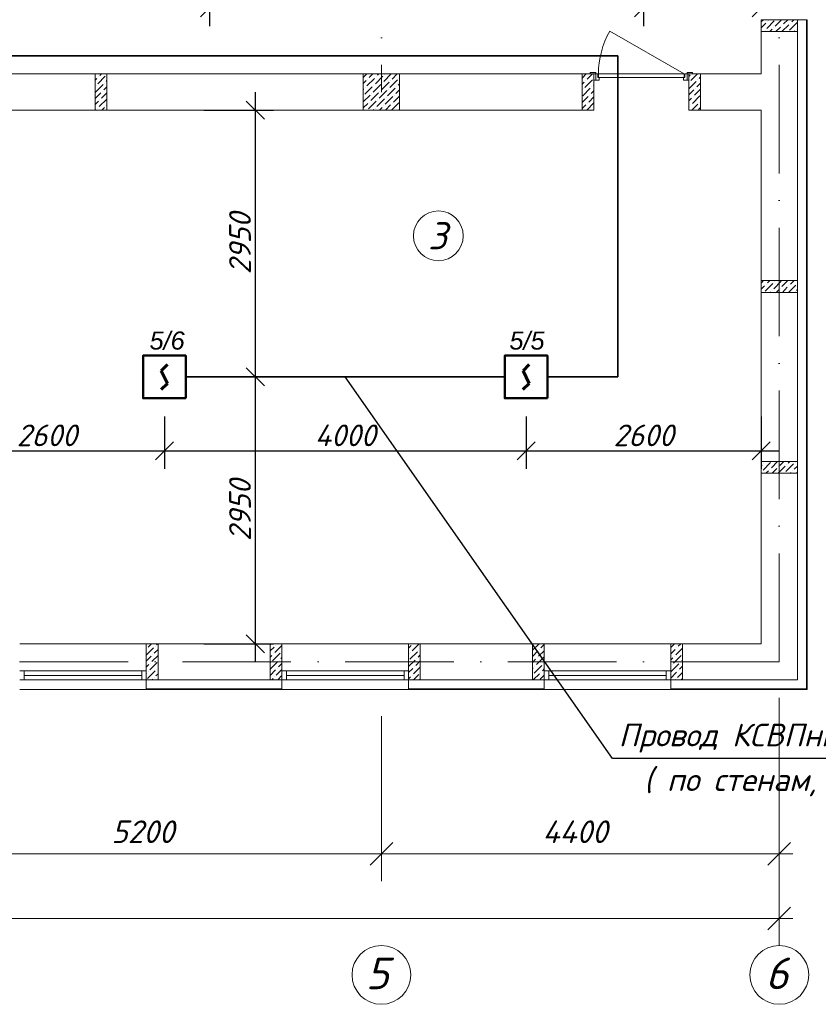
# Model space of a CAD drawing. Header units: millimetres. Extents: x 1114507 to 93926427, y 174473 to 817039.
# Tile 110 of 256: x 1699065 to 1707896, y 476214 to 487101. Entities that reach past the tile are written whole.
import ezdxf

# ---------------------------------------------------------------- set-up
doc = ezdxf.new("R2010")
doc.units = ezdxf.units.MM
doc.linetypes.add('ACAD_ISO10W100', pattern=[18, 12, -3, 0, -3])
for name, color, linetype, lineweight in [('Doors', 86, 'Continuous', 13), ('expl', 234, 'Continuous', 13), ('PLAN', 250, 'Continuous', 25), ('SHEMA', 174, 'Continuous', 25), ('размеры', 12, 'Continuous', 15)]:
    doc.layers.add(name, color=color, linetype=linetype, lineweight=lineweight)
for name, color, linetype in [('kcd_tx', 7, 'Continuous'), ('PDF22_Text', 7, 'Continuous'), ('RAZMERNAR', 152, 'Continuous')]:
    doc.layers.add(name, color=color, linetype=linetype)
doc.layers.add('PDF22_Geometry', color=7, linetype='Continuous', true_color=0x979797)
doc.styles.add('PDF ISOCPEUR', font='isocpeur.TTF')
doc.styles.get("Standard").update_dxf_attribs({"font": 'isocpeui.ttf'})
doc.dimstyles.new('Санжар', dxfattribs={"dimtxt": 240, "dimasz": 200, "dimexe": 200, "dimexo": 200, "dimgap": 50, "dimtad": 1, "dimdec": 0, "dimtxsty": 'Standard', "dimblk": 'OBLIQUE', "dimcen": 2.5, "dimdle": 200, "dimclrd": 152, "dimclre": 152, "dimclrt": 152, "dimadec": 0, "dimazin": 0, "dimtfac": 1, "dimtdec": 0, "dimtmove": 0, "dimatfit": 3, "dimldrblk": 'OBLIQUE', "dimfxl": 0, "dimlwd": 0, "dimlwe": 0, "dimarcsym": 0})

# ---------------------------------------------------------------- blocks, each defined once
blk = doc.blocks.new('blokqav2mak')
at = {"color": 1, "linetype": 'ACAD_ISO10W100', "lineweight": 0, "ltscale": 100}
for p, q in [((1568282, 782425), (1568282, 773125)), ((1572682, 782425), (1572682, 766825)), ((1572682, 766825), (1545682, 766825))]:
    blk.add_line(p, q, dxfattribs=at)
at = {"lineweight": 0, "ltscale": 100}
for p, q in [((1572482, 773925), (1572882, 773925)), ((1572482, 773325), (1572482, 773925)), ((1572882, 773925), (1572482, 773925)), ((1572882, 766625), (1572882, 773925)), ((1570632, 773325), (1563282, 773325)), ((1570632, 772925), (1570632, 773325)), ((1572482, 773325), (1571682, 773325)), ((1571682, 772925), (1571682, 773325)), ((1570632, 772925), (1563282, 772925)), ((1572482, 772925), (1571682, 772925)), ((1572482, 767025), (1572482, 772925)), ((1565682, 767025), (1564282, 767025)), ((1565682, 767025), (1567182, 767025)), ((1565682, 767025), (1565682, 766625)), ((1567182, 767025), (1567182, 766625)), ((1568582, 767025), (1567182, 767025)), ((1568582, 767025), (1570082, 767025)), ((1568582, 767025), (1568582, 766625)), ((1570082, 767025), (1570082, 766625)), ((1571482, 767025), (1570082, 767025)), ((1571482, 767025), (1572482, 767025)), ((1571482, 767025), (1571482, 766625)), ((1565682, 766625), (1567182, 766625)), ((1568582, 766625), (1570082, 766625)), ((1571482, 766625), (1572882, 766625)), ((1565682, 766518), (1564282, 766518)), ((1568582, 766518), (1567182, 766518)), ((1571482, 766518), (1570082, 766518))]:
    blk.add_line(p, q, dxfattribs=at)
at = {"linetype": 'Continuous', "lineweight": 0, "ltscale": 100}
for p, q in [((1572482, 773902, 0), (1572506, 773925, 0)), ((1572482, 773834, 0), (1572534, 773887, 0)), ((1572543, 773828, 0), (1572627, 773912, 0)), ((1572551, 773903, 0), (1572551, 773903, 0)), ((1572568, 773920, 0), (1572573, 773925, 0)), ((1572635, 773853, 0), (1572708, 773925, 0)), ((1572728, 773878, 0), (1572775, 773925, 0)), ((1572795, 773811, 0), (1572880, 773895, 0)), ((1572804, 773887, 0), (1572804, 773887, 0)), ((1572821, 773903, 0), (1572842, 773925, 0)), ((1572526, 773811, 0), (1572526, 773811, 0)), ((1572578, 773795, 0), (1572602, 773819, 0)), ((1572619, 773836, 0), (1572619, 773836, 0)), ((1572645, 773795, 0), (1572694, 773844, 0)), ((1572711, 773861, 0), (1572711, 773861, 0)), ((1572712, 773795, 0), (1572787, 773870, 0)), ((1572847, 773795, 0), (1572854, 773802, 0)), ((1572871, 773819, 0), (1572871, 773819, 0)), ((1565117, 773324, 0), (1565119, 773325, 0)), ((1565117, 773256, 0), (1565136, 773276, 0)), ((1565145, 773217, 0), (1565229, 773301, 0)), ((1565153, 773292, 0), (1565153, 773292, 0)), ((1565170, 773309, 0), (1565186, 773325, 0)), ((1565237, 773242, 0), (1565247, 773252, 0)), ((1565246, 773318, 0), (1565246, 773318, 0)), ((1568082, 773286), (1568121, 773325)), ((1568082, 773219), (1568114, 773251)), ((1568122, 773192), (1568207, 773276)), ((1568131, 773268), (1568131, 773268)), ((1568148, 773285), (1568188, 773325)), ((1568215, 773217), (1568299, 773302)), ((1568224, 773293), (1568224, 773293)), ((1568240, 773310), (1568255, 773325)), ((1568282, 773150), (1568367, 773234)), ((1568308, 773243), (1568390, 773325)), ((1568316, 773318), (1568316, 773318)), ((1568375, 773175), (1568459, 773260)), ((1568383, 773251), (1568383, 773251)), ((1568400, 773268), (1568457, 773325)), ((1568476, 773276), (1568476, 773276)), ((1570502, 773279, 0), (1570548, 773325, 0)), ((1570502, 773211, 0), (1570525, 773234, 0)), ((1570533, 773175, 0), (1570618, 773260, 0)), ((1570542, 773251, 0), (1570542, 773251, 0)), ((1570559, 773268, 0), (1570616, 773325, 0)), ((1571682, 773296, 0), (1571696, 773310, 0)), ((1571682, 773162, 0), (1571763, 773243, 0)), ((1571687, 773234, 0), (1571687, 773234, 0)), ((1571704, 773251, 0), (1571778, 773325, 0)), ((1571780, 773260, 0), (1571780, 773260, 0)), ((1571797, 773276, 0), (1571812, 773292, 0)), ((1565120, 773124, 0), (1565204, 773208, 0)), ((1565128, 773200, 0), (1565128, 773200, 0)), ((1565195, 773133, 0), (1565195, 773133, 0)), ((1565212, 773149, 0), (1565247, 773184, 0)), ((1565221, 773225, 0), (1565221, 773225, 0)), ((1568082, 773152), (1568089, 773158)), ((1568097, 773100), (1568181, 773184)), ((1568106, 773175), (1568106, 773175)), ((1568190, 773125), (1568274, 773209)), ((1568198, 773201), (1568198, 773201)), ((1568257, 773057), (1568341, 773142)), ((1568266, 773133), (1568266, 773133)), ((1568291, 773226), (1568291, 773226)), ((1568350, 773083), (1568434, 773167)), ((1568358, 773158), (1568358, 773158)), ((1568442, 773108), (1568482, 773148)), ((1568451, 773184), (1568451, 773184)), ((1568468, 773201), (1568482, 773215)), ((1570508, 773083, 0), (1570592, 773167, 0)), ((1570517, 773159, 0), (1570517, 773159, 0)), ((1570601, 773108, 0), (1570632, 773139, 0)), ((1570609, 773184, 0), (1570609, 773184, 0)), ((1570626, 773201, 0), (1570632, 773207, 0)), ((1571682, 773094, 0), (1571738, 773150, 0)), ((1571746, 773091, 0), (1571812, 773157, 0)), ((1571755, 773167, 0), (1571755, 773167, 0)), ((1571771, 773184, 0), (1571812, 773224, 0)), ((1565117, 773054, 0), (1565178, 773116, 0)), ((1565117, 772987, 0), (1565153, 773023, 0)), ((1565162, 772964, 0), (1565246, 773048, 0)), ((1565170, 773040, 0), (1565170, 773040, 0)), ((1565187, 773057, 0), (1565247, 773117, 0)), ((1568082, 773017), (1568156, 773091)), ((1568139, 772940), (1568224, 773024)), ((1568148, 773015), (1568148, 773015)), ((1568165, 773032), (1568249, 773116)), ((1568173, 773108), (1568173, 773108)), ((1568232, 772965), (1568316, 773049)), ((1568240, 773041), (1568240, 773041)), ((1568325, 772990), (1568409, 773074)), ((1568333, 773066), (1568333, 773066)), ((1568417, 773015), (1568482, 773080)), ((1568426, 773091), (1568426, 773091)), ((1570502, 773009, 0), (1570567, 773074, 0)), ((1570575, 773015, 0), (1570632, 773072, 0)), ((1570584, 773091, 0), (1570584, 773091, 0)), ((1571682, 773027, 0), (1571713, 773058, 0)), ((1571721, 772999, 0), (1571805, 773083, 0)), ((1571729, 773074, 0), (1571729, 773074, 0)), ((1565123, 772925, 0), (1565128, 772930, 0)), ((1565145, 772947, 0), (1565145, 772947, 0)), ((1565190, 772925, 0), (1565221, 772956, 0)), ((1565237, 772973, 0), (1565237, 772973, 0)), ((1568082, 772950), (1568131, 772999)), ((1568192, 772925), (1568198, 772931)), ((1568215, 772948), (1568215, 772948)), ((1568260, 772925), (1568291, 772956)), ((1568308, 772973), (1568308, 772973)), ((1568327, 772925), (1568383, 772982)), ((1568394, 772925), (1568476, 773007)), ((1568400, 772999), (1568400, 772999)), ((1568468, 772931), (1568468, 772931)), ((1570502, 772942, 0), (1570542, 772982, 0)), ((1570552, 772925, 0), (1570632, 773005, 0)), ((1570559, 772999, 0), (1570559, 772999, 0)), ((1570626, 772931, 0), (1570626, 772931, 0)), ((1571682, 772960, 0), (1571687, 772965, 0)), ((1571704, 772982, 0), (1571704, 772982, 0)), ((1571715, 772925, 0), (1571780, 772990, 0)), ((1571788, 772931, 0), (1571812, 772955, 0)), ((1571797, 773007, 0), (1571797, 773007, 0)), ((1572482, 771013, 0), (1572509, 771040, 0)), ((1572482, 770946, 0), (1572519, 770983, 0)), ((1572527, 770924, 0), (1572611, 771008, 0)), ((1572536, 771000, 0), (1572536, 771000, 0)), ((1572553, 771016, 0), (1572576, 771040, 0)), ((1572620, 770949, 0), (1572704, 771033, 0)), ((1572628, 771025, 0), (1572628, 771025, 0)), ((1572696, 770957, 0), (1572696, 770957, 0)), ((1572712, 770974, 0), (1572778, 771040, 0)), ((1572716, 770910, 0), (1572771, 770966, 0)), ((1572783, 770910, 0), (1572864, 770991, 0)), ((1572788, 770983, 0), (1572788, 770983, 0)), ((1572805, 771000, 0), (1572846, 771040, 0)), ((1572872, 770932, 0), (1572882, 770942, 0)), ((1572881, 771008, 0), (1572881, 771008, 0)), ((1572581, 770910, 0), (1572586, 770915, 0)), ((1572603, 770932, 0), (1572603, 770932, 0)), ((1572648, 770910, 0), (1572679, 770941, 0)), ((1572856, 770915, 0), (1572856, 770915, 0)), ((1572482, 768993, 0), (1572494, 769004, 0)), ((1572502, 768945, 0), (1572586, 769030, 0)), ((1572510, 769021, 0), (1572510, 769021, 0)), ((1572527, 769038, 0), (1572529, 769040, 0)), ((1572595, 768971, 0), (1572664, 769040, 0)), ((1572669, 768910, 0), (1572746, 768987, 0)), ((1572687, 768996, 0), (1572732, 769040, 0)), ((1572755, 768928, 0), (1572839, 769013, 0)), ((1572763, 769004, 0), (1572763, 769004, 0)), ((1572780, 769021, 0), (1572799, 769040, 0)), ((1572847, 768954, 0), (1572882, 768989, 0)), ((1572856, 769030, 0), (1572856, 769030, 0)), ((1572485, 768928, 0), (1572485, 768928, 0)), ((1572534, 768910, 0), (1572561, 768937, 0)), ((1572578, 768954, 0), (1572578, 768954, 0)), ((1572602, 768910, 0), (1572654, 768962, 0)), ((1572670, 768979, 0), (1572670, 768979, 0)), ((1572738, 768912, 0), (1572738, 768912, 0)), ((1572804, 768910, 0), (1572814, 768920, 0)), ((1572830, 768937, 0), (1572830, 768937, 0)), ((1572871, 768910, 0), (1572882, 768921, 0)), ((1565703, 766987, 0), (1565741, 767025, 0)), ((1565796, 767013, 0), (1565808, 767025, 0)), ((1567052, 767012, 0), (1567065, 767025, 0)), ((1567129, 767021, 0), (1567133, 767025, 0)), ((1568621, 766945, 0), (1568700, 767025, 0)), ((1569953, 766954, 0), (1570025, 767025, 0)), ((1571482, 766982, 0), (1571525, 767025, 0)), ((1571564, 766996, 0), (1571593, 767025, 0)), ((1565682, 766899, 0), (1565762, 766979, 0)), ((1565686, 766971, 0), (1565686, 766971, 0)), ((1565771, 766920, 0), (1565812, 766962, 0)), ((1565779, 766996, 0), (1565779, 766996, 0)), ((1567052, 766945, 0), (1567095, 766987, 0)), ((1567078, 766836, 0), (1567162, 766920, 0)), ((1567103, 766929, 0), (1567182, 767007, 0)), ((1567112, 767004, 0), (1567112, 767004, 0)), ((1567179, 766937, 0), (1567179, 766937, 0)), ((1568582, 766974, 0), (1568612, 767004, 0)), ((1568595, 766853, 0), (1568680, 766937, 0)), ((1568604, 766929, 0), (1568604, 766929, 0)), ((1568629, 767021, 0), (1568629, 767021, 0)), ((1568697, 766954, 0), (1568697, 766954, 0)), ((1569952, 766885, 0), (1570012, 766945, 0)), ((1570021, 766886, 0), (1570082, 766948, 0)), ((1570029, 766962, 0), (1570029, 766962, 0)), ((1570046, 766979, 0), (1570082, 767015, 0)), ((1571482, 766914, 0), (1571530, 766962, 0)), ((1571538, 766903, 0), (1571612, 766977, 0)), ((1571547, 766979, 0), (1571547, 766979, 0)), ((1565682, 766832, 0), (1565737, 766886, 0)), ((1565720, 766735, 0), (1565804, 766819, 0)), ((1565728, 766811, 0), (1565728, 766811, 0)), ((1565745, 766828, 0), (1565812, 766894, 0)), ((1565754, 766903, 0), (1565754, 766903, 0)), ((1567052, 766877, 0), (1567070, 766895, 0)), ((1567053, 766743, 0), (1567137, 766828, 0)), ((1567061, 766819, 0), (1567061, 766819, 0)), ((1567086, 766912, 0), (1567086, 766912, 0)), ((1567145, 766769, 0), (1567182, 766805, 0)), ((1567154, 766844, 0), (1567154, 766844, 0)), ((1567171, 766861, 0), (1567182, 766873, 0)), ((1568582, 766907, 0), (1568587, 766912, 0)), ((1568582, 766772, 0), (1568654, 766844, 0)), ((1568663, 766785, 0), (1568712, 766835, 0)), ((1568671, 766861, 0), (1568671, 766861, 0)), ((1568688, 766878, 0), (1568712, 766902, 0)), ((1569952, 766818, 0), (1569987, 766853, 0)), ((1569996, 766794, 0), (1570080, 766878, 0)), ((1570004, 766870, 0), (1570004, 766870, 0)), ((1571482, 766847, 0), (1571505, 766870, 0)), ((1571513, 766811, 0), (1571597, 766895, 0)), ((1571521, 766886, 0), (1571521, 766886, 0)), ((1571589, 766819, 0), (1571589, 766819, 0)), ((1571606, 766836, 0), (1571612, 766842, 0)), ((1565682, 766764, 0), (1565712, 766794, 0)), ((1565682, 766697, 0), (1565686, 766701, 0)), ((1565695, 766642, 0), (1565779, 766726, 0)), ((1565703, 766718, 0), (1565703, 766718, 0)), ((1565796, 766743, 0), (1565796, 766743, 0)), ((1567052, 766675, 0), (1567112, 766735, 0)), ((1567120, 766676, 0), (1567182, 766738, 0)), ((1567129, 766752, 0), (1567129, 766752, 0)), ((1568582, 766705, 0), (1568629, 766752, 0)), ((1568638, 766693, 0), (1568712, 766767, 0)), ((1568646, 766769, 0), (1568646, 766769, 0)), ((1569952, 766750, 0), (1569962, 766760, 0)), ((1569970, 766701, 0), (1570055, 766785, 0)), ((1569979, 766777, 0), (1569979, 766777, 0)), ((1570046, 766710, 0), (1570046, 766710, 0)), ((1570063, 766726, 0), (1570082, 766746, 0)), ((1570071, 766802, 0), (1570071, 766802, 0)), ((1571482, 766645, 0), (1571547, 766710, 0)), ((1571488, 766718, 0), (1571572, 766802, 0)), ((1571496, 766794, 0), (1571496, 766794, 0)), ((1571555, 766651, 0), (1571612, 766708, 0)), ((1571564, 766726, 0), (1571564, 766726, 0)), ((1571580, 766743, 0), (1571612, 766775, 0)), ((1565745, 766625, 0), (1565754, 766634, 0)), ((1565771, 766651, 0), (1565771, 766651, 0)), ((1565787, 766668, 0), (1565812, 766692, 0)), ((1567069, 766625, 0), (1567086, 766642, 0)), ((1567103, 766659, 0), (1567103, 766659, 0)), ((1567137, 766625, 0), (1567179, 766668, 0)), ((1568582, 766637, 0), (1568604, 766659, 0)), ((1568621, 766676, 0), (1568621, 766676, 0)), ((1568637, 766625, 0), (1568697, 766684, 0)), ((1568705, 766625, 0), (1568712, 766633, 0)), ((1569953, 766684, 0), (1569953, 766684, 0)), ((1569962, 766625, 0), (1570029, 766693, 0)), ((1570038, 766634, 0), (1570082, 766678, 0)), ((1571538, 766634, 0), (1571538, 766634, 0)), ((1571597, 766625, 0), (1571612, 766640, 0))]:
    blk.add_line(p, q, dxfattribs=at)
at = {"color": 252, "lineweight": 0, "ltscale": 100}
for p, q in [((1572882, 773925), (1572989, 773925)), ((1572989, 766518), (1572989, 773925)), ((1565682, 766625), (1565682, 766518)), ((1567182, 766625), (1567182, 766518)), ((1568582, 766625), (1568582, 766518)), ((1570082, 766625), (1570082, 766518)), ((1571482, 766625), (1571482, 766518)), ((1567182, 766518), (1565682, 766518)), ((1568582, 766518), (1570082, 766518)), ((1571482, 766518), (1572989, 766518))]:
    blk.add_line(p, q, dxfattribs=at)
at = {"color": 32, "lineweight": 0, "ltscale": 100}
for p, q in [((1572982, 766525), (1572982, 773925)), ((1567182, 766525), (1565682, 766525)), ((1568582, 766525), (1570082, 766525)), ((1571482, 766525), (1572982, 766525))]:
    blk.add_line(p, q, dxfattribs=at)
at = {"color": 5, "lineweight": 0}
for p, q in [((1564282, 766725), (1564332, 766725)), ((1565632, 766725), (1564332, 766725)), ((1564332, 766725), (1564332, 766625)), ((1565682, 766725), (1565632, 766725)), ((1565632, 766725), (1565632, 766625)), ((1565682, 766625), (1565682, 766725)), ((1567182, 766725), (1567232, 766725)), ((1567182, 766625), (1567182, 766725)), ((1568532, 766725), (1567232, 766725)), ((1567232, 766725), (1567232, 766625)), ((1568582, 766725), (1568532, 766725)), ((1568532, 766725), (1568532, 766625)), ((1568582, 766625), (1568582, 766725)), ((1570082, 766725), (1570132, 766725)), ((1570082, 766625), (1570082, 766725)), ((1571432, 766725), (1570132, 766725)), ((1570132, 766725), (1570132, 766625)), ((1571482, 766725), (1571432, 766725)), ((1571432, 766725), (1571432, 766625)), ((1571482, 766625), (1571482, 766725)), ((1564332, 766625), (1564282, 766625)), ((1565632, 766675), (1564332, 766675)), ((1565632, 766625), (1564332, 766625)), ((1565632, 766625), (1565682, 766625)), ((1567232, 766625), (1567182, 766625)), ((1568532, 766675), (1567232, 766675)), ((1568532, 766625), (1567232, 766625)), ((1568532, 766625), (1568582, 766625)), ((1570132, 766625), (1570082, 766625)), ((1571432, 766675), (1570132, 766675)), ((1571432, 766625), (1570132, 766625)), ((1571432, 766625), (1571482, 766625))]:
    blk.add_line(p, q, dxfattribs=at)
at = {"color": 0, "linetype": 'ByBlock', "lineweight": 0}
for p, q in [((1568407, 764826), (1568157, 764576)), ((1568157, 764576), (1568407, 764826)), ((1572557, 764576), (1572807, 764826)), ((1572557, 763862), (1572807, 764112))]:
    blk.add_line(p, q, dxfattribs=at)
at = {"layer": 'Doors', "lineweight": 0}
for p, q in [((1571632, 773325), (1570809, 773800)), ((1570652, 773340), (1570592, 773340)), ((1570592, 773340), (1570592, 773325)), ((1570652, 773325), (1570652, 773340)), ((1571722, 773340), (1571662, 773340)), ((1571662, 773340), (1571662, 773325)), ((1571722, 773325), (1571722, 773340)), ((1570592, 773325), (1570652, 773325)), ((1570652, 773325), (1570632, 773325)), ((1570632, 773325), (1570632, 773255)), ((1570632, 773255), (1570652, 773255)), ((1570652, 773255), (1570652, 773325)), ((1570652, 773325), (1570677, 773325)), ((1570652, 773255), (1570652, 773325)), ((1570692, 773255), (1570652, 773255)), ((1570677, 773325), (1570677, 773285)), ((1570677, 773285), (1570692, 773285)), ((1571632, 773325), (1570682, 773325)), ((1570682, 773325), (1570682, 773285)), ((1570682, 773285), (1571632, 773285)), ((1570692, 773285), (1570692, 773255)), ((1571622, 773285), (1571622, 773255)), ((1571637, 773285), (1571622, 773285)), ((1571622, 773255), (1571662, 773255)), ((1571632, 773285), (1571632, 773325)), ((1571662, 773325), (1571637, 773325)), ((1571637, 773325), (1571637, 773285)), ((1571662, 773255), (1571662, 773325)), ((1571662, 773255), (1571662, 773325)), ((1571662, 773325), (1571682, 773325)), ((1571662, 773325), (1571722, 773325)), ((1571682, 773255), (1571662, 773255)), ((1571682, 773325), (1571682, 773255))]:
    blk.add_line(p, q, dxfattribs=at)
blk.add_arc((1571632, 773325), 950, 150, 180, dxfattribs=at)
at = {"layer": 'PLAN', "color": 158, "lineweight": 0}
for centre in [(1568282, 763363), (1572682, 763363)]:
    blk.add_circle(centre, 325, dxfattribs=at)
at = {"layer": 'RAZMERNAR', "lineweight": 0, "ltscale": 100}
for p, q in [((1572682, 766425), (1572682, 764401)), ((1572682, 766425), (1572682, 763687)), ((1568282, 766225), (1568282, 764401)), ((1568282, 766225), (1568282, 764401)), ((1568432, 764701), (1562932, 764701)), ((1572832, 764701), (1568132, 764701)), ((1572832, 763987), (1545532, 763987))]:
    blk.add_line(p, q, dxfattribs=at)
at = {"layer": 'размеры', "lineweight": 0, "ltscale": 5}
for p, q in [((1572482, 773925), (1572482, 773795)), ((1572882, 773925), (1572482, 773925)), ((1572882, 773795), (1572882, 773925)), ((1572482, 773795), (1572882, 773795)), ((1565247, 773325), (1565117, 773325)), ((1565117, 773325), (1565117, 772925)), ((1565247, 772925), (1565247, 773325)), ((1568482, 773325), (1568082, 773325)), ((1568082, 773325), (1568082, 772925)), ((1568482, 772925), (1568482, 773325)), ((1570502, 773325), (1570632, 773325)), ((1570502, 772925), (1570502, 773325)), ((1570632, 773325), (1570632, 772925)), ((1571812, 773325), (1571682, 773325)), ((1571682, 773325), (1571682, 772925)), ((1571812, 772925), (1571812, 773325)), ((1565117, 772925), (1565247, 772925)), ((1568082, 772925), (1568482, 772925)), ((1570632, 772925), (1570502, 772925)), ((1571682, 772925), (1571812, 772925)), ((1572482, 770910), (1572482, 771040)), ((1572482, 771040), (1572882, 771040)), ((1572882, 771040), (1572482, 771040)), ((1572482, 771040), (1572482, 770910)), ((1572882, 771040), (1572882, 770910)), ((1572882, 770910), (1572882, 771040)), ((1572882, 770910), (1572482, 770910)), ((1572482, 770910), (1572882, 770910)), ((1572482, 768910), (1572482, 769040)), ((1572482, 769040), (1572882, 769040)), ((1572882, 769040), (1572482, 769040)), ((1572482, 769040), (1572482, 768910)), ((1572882, 769040), (1572882, 768910)), ((1572882, 768910), (1572882, 769040)), ((1572882, 768910), (1572482, 768910)), ((1572482, 768910), (1572882, 768910)), ((1565812, 767025), (1565682, 767025)), ((1565682, 767025), (1565682, 766625)), ((1565812, 766625), (1565812, 767025)), ((1567182, 767025), (1567052, 767025)), ((1567052, 767025), (1567052, 766625)), ((1567182, 766625), (1567182, 767025)), ((1568712, 767025), (1568582, 767025)), ((1568582, 767025), (1568582, 766625)), ((1568712, 766625), (1568712, 767025)), ((1570082, 767025), (1569952, 767025)), ((1569952, 767025), (1569952, 766625)), ((1570082, 766625), (1570082, 767025)), ((1571612, 767025), (1571482, 767025)), ((1571482, 767025), (1571482, 766625)), ((1571612, 766625), (1571612, 767025)), ((1565682, 766625), (1565812, 766625)), ((1567052, 766625), (1567182, 766625)), ((1568582, 766625), (1568712, 766625)), ((1569952, 766625), (1570082, 766625)), ((1571482, 766625), (1571612, 766625))]:
    blk.add_line(p, q, dxfattribs=at)
at = {"layer": 'PLAN', "lineweight": 0}
for s, p in [('5', (1568110, 763205)), ('6', (1572528, 763205))]:
    blk.add_text(s, height=350, dxfattribs=at).set_placement(p)
at = {"layer": 'RAZMERNAR', "lineweight": 0}
for s, p in [('5200', (1565296, 764821)), ('4400', (1570064, 764821))]:
    blk.add_text(s, height=250, dxfattribs=at).set_placement(p)
blk = doc.blocks.new('Дым.датчик')
at = {"color": 5, "lineweight": 60}
for p, q in [((48, 181), (-44, 91)), ((-44, 91), (46, -92)), ((46, -92), (-44, -182))]:
    blk.add_line(p, q, dxfattribs=at)
at = {"color": 5, "lineweight": 50}
blk.add_lwpolyline([(-310, 309), (312, 309), (312, -315), (-310, -315)], close=True, dxfattribs=at)
blk = doc.blocks.new('_Oblique')
at = {"color": 0, "linetype": 'ByBlock', "lineweight": -2}
blk.add_line((-0.5, -0.5), (0.5, 0.5), dxfattribs=at)
blk = doc.blocks.new('*D1948')
at = {"layer": 'Defpoints', "color": 0, "lineweight": 40, "ltscale": 100, "transparency": 16777216}
for p in [(1700665, 482915), (1704665, 482915), (1704665, 482335)]:
    blk.add_point(p, dxfattribs=at)
at = {"layer": 'kcd_tx', "color": 152, "ltscale": 100, "transparency": 16777216}
for p, q in [((1700665, 482715), (1700665, 482135)), ((1704665, 482715), (1704665, 482135)), ((1700465, 482335), (1704865, 482335))]:
    blk.add_line(p, q, dxfattribs=at)
at = {"layer": 'kcd_tx', "color": 152, "ltscale": 100, "transparency": 16777216, "xscale": 200, "yscale": 200, "zscale": 200, "rotation": 180}
blk.add_blockref('_Oblique', (1700665, 482335), dxfattribs=at)
at = {"layer": 'kcd_tx', "color": 152, "ltscale": 100, "transparency": 16777216, "xscale": 200, "yscale": 200, "zscale": 200}
blk.add_blockref('_Oblique', (1704665, 482335), dxfattribs=at)
at = {"layer": 'kcd_tx', "color": 152, "lineweight": 35, "ltscale": 100, "transparency": 16777216, "insert": (1702665, 482505), "char_height": 240, "attachment_point": 5}
blk.add_mtext('4000', dxfattribs=at)
blk = doc.blocks.new('*D1949')
at = {"layer": 'Defpoints', "color": 0, "lineweight": 40, "ltscale": 100, "transparency": 16777216}
for p in [(1704665, 482915), (1707265, 482915), (1707265, 482335)]:
    blk.add_point(p, dxfattribs=at)
at = {"layer": 'kcd_tx', "color": 152, "ltscale": 100, "transparency": 16777216}
for p, q in [((1704665, 482715), (1704665, 482135)), ((1707265, 482715), (1707265, 482135)), ((1704465, 482335), (1707465, 482335))]:
    blk.add_line(p, q, dxfattribs=at)
at = {"layer": 'kcd_tx', "color": 152, "ltscale": 100, "transparency": 16777216, "xscale": 200, "yscale": 200, "zscale": 200, "rotation": 180}
blk.add_blockref('_Oblique', (1704665, 482335), dxfattribs=at)
at = {"layer": 'kcd_tx', "color": 152, "ltscale": 100, "transparency": 16777216, "xscale": 200, "yscale": 200, "zscale": 200}
blk.add_blockref('_Oblique', (1707265, 482335), dxfattribs=at)
at = {"layer": 'kcd_tx', "color": 152, "lineweight": 35, "ltscale": 100, "transparency": 16777216, "insert": (1705965, 482505), "char_height": 240, "attachment_point": 5}
blk.add_mtext('2600', dxfattribs=at)
blk = doc.blocks.new('*D1950')
at = {"layer": 'Defpoints', "color": 0, "lineweight": 40, "ltscale": 100, "transparency": 16777216}
for p in [(1698065, 482915), (1700665, 482915), (1700665, 482335)]:
    blk.add_point(p, dxfattribs=at)
at = {"layer": 'kcd_tx', "color": 152, "ltscale": 100, "transparency": 16777216}
for p, q in [((1698065, 482715), (1698065, 482135)), ((1700665, 482715), (1700665, 482135)), ((1697865, 482335), (1700865, 482335))]:
    blk.add_line(p, q, dxfattribs=at)
at = {"layer": 'kcd_tx', "color": 152, "ltscale": 100, "transparency": 16777216, "xscale": 200, "yscale": 200, "zscale": 200, "rotation": 180}
blk.add_blockref('_Oblique', (1698065, 482335), dxfattribs=at)
at = {"layer": 'kcd_tx', "color": 152, "ltscale": 100, "transparency": 16777216, "xscale": 200, "yscale": 200, "zscale": 200}
blk.add_blockref('_Oblique', (1700665, 482335), dxfattribs=at)
at = {"layer": 'kcd_tx', "color": 152, "lineweight": 35, "ltscale": 100, "transparency": 16777216, "insert": (1699365, 482505), "char_height": 240, "attachment_point": 5}
blk.add_mtext('2600', dxfattribs=at)
blk = doc.blocks.new('*D1951')
at = {"layer": 'Defpoints', "color": 0, "lineweight": 40, "ltscale": 100, "transparency": 16777216}
for p in [(1700901, 486101), (1701671, 486101), (1700901, 483151)]:
    blk.add_point(p, dxfattribs=at)
at = {"layer": 'kcd_tx', "color": 152, "ltscale": 100, "transparency": 16777216}
for p, q in [((1701671, 482951), (1701671, 486301)), ((1701101, 486101), (1701871, 486101)), ((1701101, 483151), (1701871, 483151))]:
    blk.add_line(p, q, dxfattribs=at)
at = {"layer": 'kcd_tx', "color": 152, "ltscale": 100, "transparency": 16777216, "xscale": 200, "yscale": 200, "zscale": 200}
for p, rotation in [((1701671, 486101), 90), ((1701671, 483151), 270)]:
    blk.add_blockref('_Oblique', p, dxfattribs=dict(at, rotation=rotation))
at = {"layer": 'kcd_tx', "color": 152, "lineweight": 35, "ltscale": 100, "transparency": 16777216, "insert": (1701501, 484626), "char_height": 240, "attachment_point": 5, "rotation": 90}
blk.add_mtext('2950', dxfattribs=at)
blk = doc.blocks.new('*D1952')
at = {"layer": 'Defpoints', "color": 0, "lineweight": 40, "ltscale": 100, "transparency": 16777216}
for p in [(1700901, 483151), (1701671, 483151), (1700901, 480201)]:
    blk.add_point(p, dxfattribs=at)
at = {"layer": 'kcd_tx', "color": 152, "ltscale": 100, "transparency": 16777216}
for p, q in [((1701671, 480001), (1701671, 483351)), ((1701101, 483151), (1701871, 483151)), ((1701101, 480201), (1701871, 480201))]:
    blk.add_line(p, q, dxfattribs=at)
at = {"layer": 'kcd_tx', "color": 152, "ltscale": 100, "transparency": 16777216, "xscale": 200, "yscale": 200, "zscale": 200}
for p, rotation in [((1701671, 483151), 90), ((1701671, 480201), 270)]:
    blk.add_blockref('_Oblique', p, dxfattribs=dict(at, rotation=rotation))
at = {"layer": 'kcd_tx', "color": 152, "lineweight": 35, "ltscale": 100, "transparency": 16777216, "insert": (1701501, 481676), "char_height": 240, "attachment_point": 5, "rotation": 90}
blk.add_mtext('2950', dxfattribs=at)
blk = doc.blocks.new('*D1963')
at = {"layer": 'Defpoints', "color": 0, "lineweight": 40, "ltscale": 100, "transparency": 16777216}
for p in [(1696364, 487567), (1701164, 487567), (1701164, 487231)]:
    blk.add_point(p, dxfattribs=at)
at = {"layer": 'kcd_tx', "color": 152, "ltscale": 100, "transparency": 16777216}
for p, q in [((1696364, 487367), (1696364, 487031)), ((1701164, 487367), (1701164, 487031)), ((1696164, 487231), (1701364, 487231))]:
    blk.add_line(p, q, dxfattribs=at)
at = {"layer": 'kcd_tx', "color": 152, "ltscale": 100, "transparency": 16777216, "xscale": 200, "yscale": 200, "zscale": 200, "rotation": 180}
blk.add_blockref('_Oblique', (1696364, 487231), dxfattribs=at)
at = {"layer": 'kcd_tx', "color": 152, "ltscale": 100, "transparency": 16777216, "xscale": 200, "yscale": 200, "zscale": 200}
blk.add_blockref('_Oblique', (1701164, 487231), dxfattribs=at)
at = {"layer": 'kcd_tx', "color": 152, "lineweight": 35, "ltscale": 100, "transparency": 16777216, "insert": (1698764, 487401), "char_height": 240, "attachment_point": 5}
blk.add_mtext('4800', dxfattribs=at)
blk = doc.blocks.new('*D1964')
at = {"layer": 'Defpoints', "color": 0, "lineweight": 40, "ltscale": 100, "transparency": 16777216}
for p in [(1701164, 487567), (1705964, 487567), (1705964, 487231)]:
    blk.add_point(p, dxfattribs=at)
at = {"layer": 'kcd_tx', "color": 152, "ltscale": 100, "transparency": 16777216}
for p, q in [((1701164, 487367), (1701164, 487031)), ((1705964, 487367), (1705964, 487031)), ((1700964, 487231), (1706164, 487231))]:
    blk.add_line(p, q, dxfattribs=at)
at = {"layer": 'kcd_tx', "color": 152, "ltscale": 100, "transparency": 16777216, "xscale": 200, "yscale": 200, "zscale": 200, "rotation": 180}
blk.add_blockref('_Oblique', (1701164, 487231), dxfattribs=at)
at = {"layer": 'kcd_tx', "color": 152, "ltscale": 100, "transparency": 16777216, "xscale": 200, "yscale": 200, "zscale": 200}
blk.add_blockref('_Oblique', (1705964, 487231), dxfattribs=at)
at = {"layer": 'kcd_tx', "color": 152, "lineweight": 35, "ltscale": 100, "transparency": 16777216, "insert": (1703564, 487401), "char_height": 240, "attachment_point": 5}
blk.add_mtext('4800', dxfattribs=at)
blk = doc.blocks.new('*D1965')
at = {"layer": 'Defpoints', "color": 0, "lineweight": 40, "ltscale": 100, "transparency": 16777216}
for p in [(1705964, 487567), (1707265, 487231), (1707265, 487051)]:
    blk.add_point(p, dxfattribs=at)
at = {"layer": 'kcd_tx', "color": 152, "ltscale": 100, "transparency": 16777216}
for p, q in [((1705964, 487367), (1705964, 487031)), ((1707265, 487251), (1707265, 487431)), ((1705764, 487231), (1707465, 487231))]:
    blk.add_line(p, q, dxfattribs=at)
at = {"layer": 'kcd_tx', "color": 152, "ltscale": 100, "transparency": 16777216, "xscale": 200, "yscale": 200, "zscale": 200, "rotation": 180}
blk.add_blockref('_Oblique', (1705964, 487231), dxfattribs=at)
at = {"layer": 'kcd_tx', "color": 152, "ltscale": 100, "transparency": 16777216, "xscale": 200, "yscale": 200, "zscale": 200}
blk.add_blockref('_Oblique', (1707265, 487231), dxfattribs=at)
at = {"layer": 'kcd_tx', "color": 152, "lineweight": 35, "ltscale": 100, "transparency": 16777216, "insert": (1706614, 487401), "char_height": 240, "attachment_point": 5}
blk.add_mtext('1300', dxfattribs=at)

msp = doc.modelspace()

# ---------------------------------------------------------------- linework, layer by layer
at = {"color": 5, "lineweight": 35, "ltscale": 100}
for p, q in [((1705678.2, 486701.2), (1683349.7, 486701.2)), ((1705678.2, 483151.2), (1705678.2, 486701.2)), ((1704429, 483151.2), (1700900.5, 483151.2)), ((1705678.2, 483151.2), (1704900.5, 483151.2))]:
    msp.add_line(p, q, dxfattribs=at)
at = {"layer": 'expl', "lineweight": 0}
msp.add_circle((1703694.7, 484711.1), 275.1, dxfattribs=at)
at = {"layer": 'PDF22_Geometry', "color": 7, "lineweight": 25}
for p, q in [((1705621.9, 478932.2), (1702664.8, 483151.2)), ((1710939.2, 478932.2), (1705621.9, 478932.2))]:
    msp.add_line(p, q, dxfattribs=at)

# ---------------------------------------------------------------- block references
at = {"color": 0}
msp.add_blockref('blokqav2mak', (134782.7, -286823.9), dxfattribs=at)
at = {"color": 5, "lineweight": 50, "xscale": 0.7574416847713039, "yscale": 0.7574416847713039, "zscale": 0.7574416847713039, "rotation": 180}
for p in [(1700665.6, 483149.1), (1704665.6, 483149.1)]:
    msp.add_blockref('Дым.датчик', p, dxfattribs=at)

# ---------------------------------------------------------------- texts
at = {"lineweight": 0, "insert": (1703791.1, 484562.4), "char_height": 300, "width": 349.19, "attachment_point": 9}
msp.add_mtext('3', dxfattribs=at)
at = {"layer": 'PDF22_Text', "lineweight": 35, "char_height": 251.087, "attachment_point": 7, "style": 'PDF ISOCPEUR'}
for s, insert, width in [('{\\fISOCPEUR|b0|i1|c204|p34;Провод КСВПнг 1х2х0,5мм² ПС-5}', (1705688.4, 478997.8), 6862.708), ('{\\fISOCPEUR|b0|i1|c204|p34;( по стенам, потолку L=45м)}', (1705968.6, 478503.8), 5085.466)]:
    msp.add_mtext(s, dxfattribs=dict(at, insert=insert, width=width))
at = {"layer": 'SHEMA', "color": 5, "ltscale": 300, "char_height": 200, "width": 1463.345, "attachment_point": 3}
for s, insert in [('{\\fArial|b0|i1|c0|p34;5\\fArial|b0|i1|c204|p34;/\\fArial|b0|i1|c0|p34;6}', (1700889.4, 483653.3)), ('{\\fArial|b0|i1|c0|p34;5\\fArial|b0|i1|c204|p34;/\\fArial|b0|i1|c0|p34;5}', (1704868.9, 483653.3))]:
    msp.add_mtext(s, dxfattribs=dict(at, insert=insert))

# ---------------------------------------------------------------- dimensions: what is measured, and where the dimension line sits
at = {"layer": 'kcd_tx', "lineweight": 35, "ltscale": 100}
for base, p1, p2, picture, middle in [((1701163.9, 487231.3), (1696363.9, 487567.1), (1701163.9, 487567.1), '*D1963', (1698763.9, 487401.3)), ((1705963.9, 487231.3), (1701163.9, 487567.1), (1705963.9, 487567.1), '*D1964', (1703563.9, 487401.3)), ((1700664.8, 482335.1), (1698064.8, 482914.9), (1700664.8, 482914.9), '*D1950', (1699364.8, 482505.1)), ((1704664.8, 482335.1), (1700664.8, 482914.9), (1704664.8, 482914.9), '*D1948', (1702664.8, 482505.1)), ((1707264.8, 482335.1), (1704664.8, 482914.9), (1707264.8, 482914.9), '*D1949', (1705964.8, 482505.1))]:
    dim = msp.add_linear_dim(base=base, p1=p1, p2=p2, dimstyle='Санжар', override={"dimfxl": 200, "dimtfillclr": 253, "dimlwd": 65535, "dimlwe": 65535, "dimarcsym": 2}, dxfattribs=at)
    dim.commit()
    dim.dimension.update_dxf_attribs({"geometry": picture, "text_midpoint": middle})
dim = msp.add_linear_dim(base=(1707264.8, 487231.3), p1=(1705963.9, 487567.1), p2=(1707264.8, 487051.2), text='1300', dimstyle='Санжар', override={"dimfxl": 200, "dimtfillclr": 253, "dimlwd": 65535, "dimlwe": 65535, "dimarcsym": 2}, dxfattribs=at)
dim.commit()
dim.dimension.update_dxf_attribs({"geometry": '*D1965', "text_midpoint": (1706614.3, 487401.3)})
for base, p1, p2, picture, middle in [((1701671.2, 486101.2), (1700900.5, 483151.2), (1700900.5, 486101.2), '*D1951', (1701501.2, 484626.2)), ((1701671.2, 483151.2), (1700900.5, 480201.2), (1700900.5, 483151.2), '*D1952', (1701501.2, 481676.2))]:
    dim = msp.add_linear_dim(base=base, p1=p1, p2=p2, angle=90, dimstyle='Санжар', override={"dimfxl": 200, "dimtfillclr": 253, "dimlwd": 65535, "dimlwe": 65535, "dimarcsym": 2}, dxfattribs=at)
    dim.commit()
    dim.dimension.update_dxf_attribs({"geometry": picture, "text_midpoint": middle})

doc.saveas('drawing.dxf')
